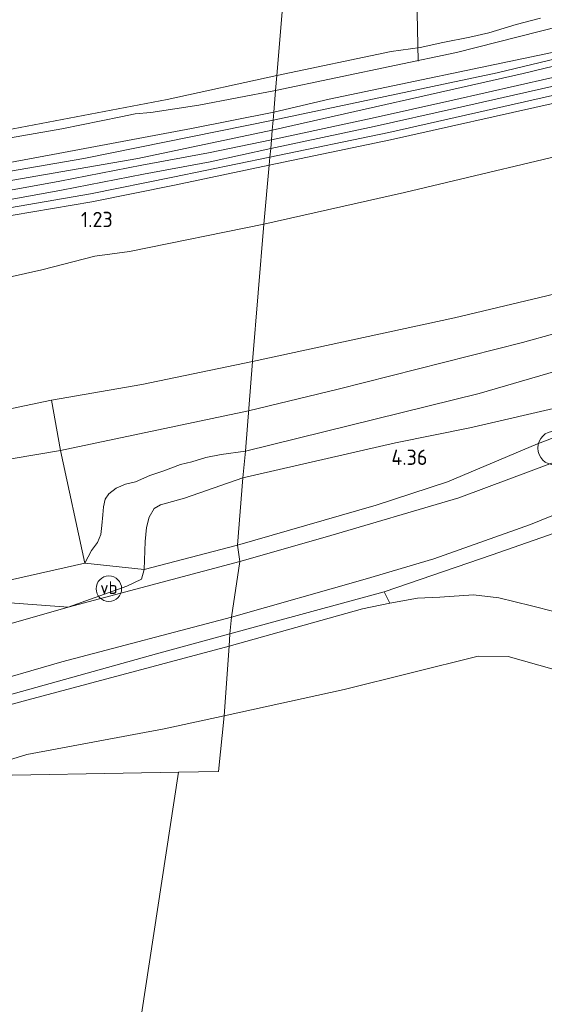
# Model space of a CAD drawing. Extents: x 126429 to 133038, y 413091 to 414846.
# Tile 253 of 256: x 132005 to 132066, y 413282 to 413398. Entities that reach past the tile are written whole.
import ezdxf
from ezdxf.enums import TextEntityAlignment as Align
from ezdxf.lldxf.tags import DXFTag

# ---------------------------------------------------------------- set-up
doc = ezdxf.new("R2010")
doc.units = 0
for name, color, linetype, lineweight in [('B-ME-BC-BETONVORM-GV', 50, 'Continuous', 18), ('B-ME-GR-BOOM-S', 90, 'Continuous', 25), ('B-ME-GR-GRAS-GV', 60, 'Continuous', 13), ('B-ME-GW-TALUD_KRUIN-G', 90, 'Continuous', 18), ('B-ME-GW-TALUD_TEEN-G', 90, 'Continuous', 18), ('B-ME-IE-TERREINAFSCHEIDING_KUNSTMATIG_HEKWERK-G', 20, 'IE-TERREINAFSCHEIDING-KUNSTMATIG', 18), ('B-ME-KW-KUNSTWERK_DUIKER-G', 170, 'Continuous', 18), ('B-ME-OB-OEVERVOORZIENING-G', 7, 'Continuous', 18), ('B-ME-OG-HOOGTEPUNT-S', 7, 'Continuous', 25), ('B-ME-OG-TERREIN_GROEN_TUIN-GV', 7, 'Continuous', 18), ('B-ME-OG-WATER_KANAAL-GV', 120, 'Continuous', 18), ('B-ME-OG-WATER_SLOOT-G', 120, 'Continuous', 18), ('B-ME-OG-WATER_SLOOT-GV', 120, 'Continuous', 18), ('B-ME-VH-VERHARDING_ASFALT-GV', 252, 'Continuous', 18), ('B-ME-VH-VERHARDING_STRAATBAKSTEEN-GV', 252, 'Continuous', 18), ('B-ME-VW-VERKEERSTEKEN_DRAAGCONSTRUCTIE-S', 7, 'Continuous', 25), ('B-ME-WH-WINTERBED-G', 150, 'WH-WINTERBED', 18)]:
    doc.layers.add(name, color=color, linetype=linetype, lineweight=lineweight)
doc.styles.add('NLCS-ISO', font='NLCS-ISO.ttf')
doc.styles.add('NLCS-ISO-ANNOTATIVE-T18', font='NLCS-ISO.ttf', dxfattribs={"height": 1.8})
doc.styles.get("Standard").update_dxf_attribs({"font": 'arial.ttf'})
doc.linetypes.add('IE-TERREINAFSCHEIDING-KUNSTMATIG', pattern='A,4,[82,NLCS.SHX,S=0.75,R=90,X=0,Y=0],4,-2', length=10)
tags = doc.linetypes.add('WH-WINTERBED', pattern='A,6,-3.5,["WB",Standard,S=1.8,R=0,X=-1.5,Y=-0.9],-3.5,6,-3.5,6,-3.5,6,-3.5,6,-3.5', length=51).pattern_tags.tags
tags[6] = DXFTag(74, 10)

# ---------------------------------------------------------------- blocks, each defined once
blk = doc.blocks.new('SAL-HOOGTELABEL-SO')
at = {"color": 0, "linetype": 'ByBlock', "lineweight": -2, "style": 'NLCS-ISO-ANNOTATIVE-T18'}
blk.add_attdef('HOOGTE', text='', height=1.8, dxfattribs=at).set_placement((2.79, 0), align=Align.RIGHT)
blk = doc.blocks.new('SGR-BOOM_01-SO')
at = {"linetype": 'ByBlock', "lineweight": 18}
h = blk.add_hatch(color=0, dxfattribs=at)
h.dxf.hatch_style = 1
edge = h.paths.add_edge_path()
edge.add_arc((0, 0), 0.25, 0, 360)
at = {"color": 0, "linetype": 'ByBlock', "lineweight": 18}
for radius in [2, 0.25]:
    blk.add_circle((0, 0), radius, dxfattribs=at)
blk = doc.blocks.new('SIE-WEG_PAAL_VERKEERSBORD-SO')
at = {"color": 0, "linetype": 'ByBlock', "lineweight": 18}
blk.add_circle((0, 0), 1.5, dxfattribs=at)
at = {"color": 0, "linetype": 'ByBlock', "lineweight": 18, "style": 'NLCS-ISO'}
blk.add_text('vb', height=1.5, dxfattribs=at).set_placement((0, 0.13), align=Align.MIDDLE_CENTER)

msp = doc.modelspace()

# ---------------------------------------------------------------- linework, layer by layer
at = {"layer": 'B-ME-BC-BETONVORM-GV'}
for points in [[(132067.337, 413390.433, 1.134), (132055.884, 413387.842, 1.132), (132046.399, 413385.714, 1.1), (132034.22, 413383.107, 0.984), (132034.306, 413384.141, 0.973), (132046.185, 413386.688, 1.088), (132055.665, 413388.815, 1.12), (132067.121, 413391.406, 1.122)], [(132067.631, 413388.485, 1.212), (132048.33, 413384.128, 1.216), (132034.055, 413381.139, 1.004), (132034.134, 413382.088, 0.994), (132048.134, 413385.027, 1.216), (132067.431, 413389.383, 1.212)]]:
    msp.add_polyline3d(points, dxfattribs=at)
for points in [[(131975.098, 413372.396, 0.878), (131966.611, 413371.449, 0.958), (131966.515, 413372.35, 0.935), (131974.945, 413373.46, 0.878), (131984.738, 413374.991, 0.887), (131998.76, 413377.326, 0.864), (132009.375, 413379.258, 0.873), (132019.034, 413381.139, 0.946), (132026.873, 413382.595, 0.959), (132034.306, 413384.141, 0.973), (132034.22, 413383.107, 0.984), (132027.081, 413381.541, 0.959), (132019.235, 413380.083, 0.946), (132009.574, 413378.202, 0.873), (131998.944, 413376.267, 0.864), (131984.909, 413373.93, 0.887)], [(131979.381, 413371.289, 0.914), (131966.822, 413369.483, 1.008), (131966.693, 413370.413, 1.008), (131979.246, 413372.218, 0.914), (131990.886, 413373.918, 0.927), (132001.355, 413375.779, 0.959), (132012.968, 413377.768, 0.968), (132022.701, 413379.731, 1.004), (132034.134, 413382.088, 0.994), (132034.055, 413381.139, 1.004), (132022.89, 413378.812, 1.004), (132013.14, 413376.845, 0.968), (132001.516, 413374.854, 0.959), (131991.036, 413372.991, 0.927)]]:
    msp.add_polyline3d(points, close=True, dxfattribs=at)
at = {"layer": 'B-ME-GR-GRAS-GV'}
for points in [[(132042.016, 413476.396, 1.191), (132034.939, 413391.711, 0.892), (132022.036, 413388.883, 0.661), (131999.715, 413384.637, 0.651), (131976.055, 413380.405, 0.683), (131975.287, 413380.126, 0.697), (131974.538, 413379.45, 0.71), (131974.255, 413378.792, 0.715), (131970.342, 413378.136, 0.574), (131967.737, 413377.7, 0.48), (131968.25, 413379.142, 0.542), (131968.279, 413380.768, 0.662), (131968.043, 413383.378, 0.769), (131966.021, 413414.567, 0.656)], [(132066.027, 413398.492, 0.945), (132063.152, 413397.735, 0.863), (132059.935, 413396.747, 1.003), (132057.678, 413396.262, 0.926), (132054.505, 413395.608, 0.908), (132051.839, 413395.046, 0.637), (132048.431, 413394.563, 0.761), (132034.939, 413391.711, 0.892), (132042.016, 413476.396, 1.191)], [(132086.451, 413401.805, 0.421), (132070.805, 413398.185, 0.421), (132056.116, 413394.433, 0.421), (132034.793, 413389.966, 0.421), (132034.939, 413391.711, 0.892), (132048.431, 413394.563, 0.761), (132051.839, 413395.046, 0.637), (132054.505, 413395.608, 0.908), (132057.678, 413396.262, 0.926), (132059.935, 413396.747, 1.003), (132063.152, 413397.735, 0.863), (132066.027, 413398.492, 0.945)], [(132092.695, 413399.725, 1.036), (132081.677, 413397.024, 1.18), (132060.926, 413392.036, 1.018), (132034.5, 413386.464, 0.959), (132034.579, 413387.404, 0.421), (132041.092, 413388.955, 0.421), (132067.37, 413394.447, 0.421), (132091.646, 413400.087, 0.421)], [(132101.575, 413399.121, 1.362), (132097.312, 413398.134, 1.16), (132089.066, 413396.341, 1.158), (132077.675, 413393.696, 1.124), (132067.121, 413391.406, 1.122), (132055.665, 413388.815, 1.12), (132046.185, 413386.688, 1.088), (132034.306, 413384.141, 0.973), (132034.4, 413385.268, 0.936), (132063.985, 413391.978, 1.099), (132091.572, 413398.635, 1.063)], [(131999.715, 413384.637, 0.651), (132022.036, 413388.883, 0.661), (132034.939, 413391.711, 0.892), (132034.793, 413389.966, 0.421), (132025.734, 413388.233, 0.421), (132020.099, 413387.358, 0.421), (132018.261, 413387.194, 0.421), (132016.548, 413386.86, 0.421), (132009.6, 413385.441, 0.421), (131989.374, 413381.9, 0.421)], [(132073.733, 413383.603, 1.626), (132049.987, 413377.946, 1.76), (132033.41, 413374.193, 1.714), (132034.055, 413381.139, 1.004), (132048.33, 413384.128, 1.216), (132067.631, 413388.485, 1.212)], [(131991.604, 413379.289, 0.421), (132009.169, 413382.528, 0.421), (132024.889, 413385.476, 0.421), (132034.579, 413387.404, 0.421), (132034.5, 413386.464, 0.959), (132012.194, 413381.938, 0.891), (131987.803, 413377.756, 0.837)], [(131987.803, 413377.756, 0.837), (132012.194, 413381.938, 0.891), (132034.5, 413386.464, 0.959), (132034.4, 413385.268, 0.936), (132018.577, 413381.943, 0.923), (131999.692, 413378.698, 0.955)], [(132077.797, 413368.383, 5.515), (132055.867, 413363.148, 5.302), (132032.073, 413358.001, 5.142), (132033.41, 413374.193, 1.714), (132049.987, 413377.946, 1.76), (132073.733, 413383.603, 1.626)], [(132081.854, 413360.949, 5.264), (132058.78, 413354.234, 5.175), (132031.239, 413347.439, 5.157), (132032.073, 413358.001, 5.142), (132055.867, 413363.148, 5.302), (132077.797, 413368.383, 5.515)], [(132074.354, 413351.597, 4.466), (132065.656, 413348.29, 4.336), (132055.046, 413343.814, 4.117), (132046.665, 413341.072, 4.288), (132030.302, 413336.369, 4.175), (132030.953, 413344.275, 4.399), (132048.939, 413348.403, 4.311), (132057.696, 413350.177, 4.233), (132069.088, 413352.838, 4.087)], [(132071.774, 413339.206, 4.458), (132060.327, 413335.21, 4.413), (132047.585, 413330.854, 4.004), (132034.161, 413327.175, 3.676), (132029.405, 413325.911, 3.666), (132029.5897, 413327.8673, 3.9959), (132045.3606, 413332.3399, 4.072), (132053.428, 413334.7483, 4.3595), (132064.8172, 413338.7989, 4.547), (132078.253, 413344.2481, 4.672)], [(132067.749, 413328.493, 3.646), (132064.963, 413329.198, 3.686), (132061.101, 413330.138, 3.764), (132058.112, 413330.49, 3.846), (132054.163, 413330.22, 3.85), (132051.522, 413330.111, 3.89), (132048.241, 413329.509, 3.804), (132047.585, 413330.854, 4.004), (132060.327, 413335.21, 4.413), (132071.774, 413339.206, 4.458)], [(132067.606, 413321.705, 0.7), (132062.207, 413323.239, 0.7), (132058.654, 413323.251, 0.7), (132042.871, 413319.346, 0.7), (132028.745, 413316.245, 0.7), (132029.305, 413324.437, 3.438), (132045.024, 413328.854, 3.704), (132048.241, 413329.509, 3.804), (132051.522, 413330.111, 3.89), (132054.163, 413330.22, 3.85), (132058.112, 413330.49, 3.846), (132061.101, 413330.138, 3.764), (132064.963, 413329.198, 3.686), (132067.749, 413328.493, 3.646)]]:
    msp.add_polyline3d(points, dxfattribs=at)
for points in [[(132063.985, 413391.978, 1.099), (132034.4, 413385.268, 0.936), (132034.5, 413386.464, 0.959), (132060.926, 413392.036, 1.018), (132081.677, 413397.024, 1.18), (132092.695, 413399.725, 1.036), (132093.338, 413399.048, 1.099), (132091.572, 413398.635, 1.063)], [(132048.134, 413385.027, 1.216), (132034.134, 413382.088, 0.994), (132034.22, 413383.107, 0.984), (132046.399, 413385.714, 1.1), (132055.884, 413387.842, 1.132), (132067.337, 413390.433, 1.134), (132077.893, 413392.723, 1.136), (132089.285, 413395.368, 1.17), (132097.53, 413397.161, 1.172), (132101.793, 413398.148, 1.375), (132102.037, 413397.172, 1.474), (132095.3, 413395.772, 1.224), (132088.778, 413394.229, 1.226), (132082.453, 413392.682, 1.176), (132067.431, 413389.383, 1.212)], [(131974.945, 413373.46, 0.878), (131966.515, 413372.35, 0.935), (131966.48, 413372.67, 0.927), (131966.351, 413373.978, 0.86), (131969.988, 413374.422, 0.852), (131974.541, 413374.977, 0.841), (131974.752, 413375.008, 0.842), (131999.692, 413378.698, 0.955), (132018.577, 413381.943, 0.923), (132034.4, 413385.268, 0.936), (132034.306, 413384.141, 0.973), (132026.873, 413382.595, 0.959), (132019.034, 413381.139, 0.946), (132009.375, 413379.258, 0.873), (131998.76, 413377.326, 0.864), (131984.738, 413374.991, 0.887)], [(131979.246, 413372.218, 0.914), (131966.693, 413370.413, 1.008), (131966.611, 413371.449, 0.958), (131975.098, 413372.396, 0.878), (131984.909, 413373.93, 0.887), (131998.944, 413376.267, 0.864), (132009.574, 413378.202, 0.873), (132019.235, 413380.083, 0.946), (132027.081, 413381.541, 0.959), (132034.22, 413383.107, 0.984), (132034.134, 413382.088, 0.994), (132022.701, 413379.731, 1.004), (132012.968, 413377.768, 0.968), (132001.355, 413375.779, 0.959), (131990.886, 413373.918, 0.927)], [(131972.938, 413362.256, 1.586), (131967.779, 413361.313, 1.636), (131966.904, 413368.723, 1.027), (131966.822, 413369.483, 1.008), (131979.381, 413371.289, 0.914), (131991.036, 413372.991, 0.927), (132001.516, 413374.854, 0.959), (132013.14, 413376.845, 0.968), (132022.89, 413378.812, 1.004), (132034.055, 413381.139, 1.004), (132033.41, 413374.193, 1.714), (132017.573, 413370.978, 1.714), (132013.479, 413370.427, 1.71), (132007.242, 413368.83, 1.671), (131999.877, 413367.146, 1.663), (131994.78, 413366.059, 1.6), (131990.883, 413365.314, 1.664), (131987.478, 413364.662, 1.591), (131982.832, 413363.854, 1.618), (131977.47, 413362.993, 1.536)], [(131988.561, 413349.296, 5.203), (131969.566, 413345.305, 5.252), (131968.294, 413354.385, 3.189), (131967.946, 413358.757, 2.194), (131967.779, 413361.313, 1.636), (131972.938, 413362.256, 1.586), (131977.47, 413362.993, 1.536), (131982.832, 413363.854, 1.618), (131987.478, 413364.662, 1.591), (131990.883, 413365.314, 1.664), (131994.78, 413366.059, 1.6), (131999.877, 413367.146, 1.663), (132007.242, 413368.83, 1.671), (132013.479, 413370.427, 1.71), (132017.573, 413370.978, 1.714), (132033.41, 413374.193, 1.714), (132032.073, 413358.001, 5.142), (132019.013, 413355.284, 5.122), (132008.38, 413353.448, 4.852)], [(132048.939, 413348.403, 4.311), (132030.953, 413344.275, 4.399), (132031.239, 413347.439, 5.157), (132058.78, 413354.234, 5.175), (132081.854, 413360.949, 5.264), (132086.722, 413362.687, 5.337), (132084.043, 413359.28, 4.877), (132082.476, 413358.049, 4.814), (132081.293, 413357.35, 4.768), (132079.82, 413356.625, 4.659), (132078.019, 413355.931, 4.484), (132075.715, 413355.07, 4.387), (132073.41, 413354.126, 4.239), (132069.088, 413352.838, 4.087), (132057.696, 413350.177, 4.233)], [(132040.6434, 413337.2841, 4.2672), (132030.5895, 413334.4165, 3.7922), (132030.302, 413336.369, 4.175), (132046.665, 413341.072, 4.288), (132055.046, 413343.814, 4.117), (132065.656, 413348.29, 4.336), (132074.354, 413351.597, 4.466), (132085.244, 413356.23, 4.832), (132089.022, 413361.306, 5.27), (132089.628, 413360.786, 5.081), (132087.65, 413358.016, 5.08), (132088.177, 413357.617, 4.993), (132087.076, 413353.618, 4.713), (132082.527, 413352.201, 4.626), (132077.473, 413349.988, 4.48), (132074.7059, 413348.7558, 4.4547), (132056.4042, 413341.9153, 4.4297)], [(132013.116, 413335.705, 5.003), (132012.299, 413334.247, 4.896), (132009.433, 413347.531, 5.394), (132008.38, 413353.448, 4.852), (132019.013, 413355.284, 5.122), (132032.073, 413358.001, 5.142), (132031.239, 413347.439, 5.157), (132028.37, 413347.036, 5.197), (132026.561, 413346.672, 5.302), (132024.941, 413346.179, 5.261), (132023.57, 413345.86, 5.146), (132021.635, 413345.122, 5.137), (132019.984, 413344.556, 5.19), (132018.292, 413343.825, 5.008), (132017.104, 413343.538, 5.012), (132015.989, 413343.066, 5.021), (132015.152, 413342.408, 5.03), (132014.71, 413341.756, 5.03), (132014.519, 413340.889, 4.999), (132014.424, 413339.926, 4.99), (132014.304, 413338.665, 4.99), (132014.191, 413337.617, 4.994), (132013.801, 413336.66, 4.994)], [(132019.425, 413336.767, 4.297), (132019.307, 413333.473, 4.27), (132012.299, 413334.247, 4.896), (132013.116, 413335.705, 5.003), (132013.801, 413336.66, 4.994), (132014.191, 413337.617, 4.994), (132014.304, 413338.665, 4.99), (132014.424, 413339.926, 4.99), (132014.519, 413340.889, 4.999), (132014.71, 413341.756, 5.03), (132015.152, 413342.408, 5.03), (132015.989, 413343.066, 5.021), (132017.104, 413343.538, 5.012), (132018.292, 413343.825, 5.008), (132019.984, 413344.556, 5.19), (132021.635, 413345.122, 5.137), (132023.57, 413345.86, 5.146), (132024.941, 413346.179, 5.261), (132026.561, 413346.672, 5.302), (132028.37, 413347.036, 5.197), (132031.239, 413347.439, 5.157), (132030.953, 413344.275, 4.399), (132024.063, 413341.881, 4.311), (132021.247, 413341.123, 4.302), (132020.488, 413340.657, 4.311), (132019.892, 413339.644, 4.311), (132019.598, 413338.418, 4.302)], [(132030.302, 413336.369, 4.175), (132019.307, 413333.473, 4.27), (132019.425, 413336.767, 4.297), (132019.598, 413338.418, 4.302), (132019.892, 413339.644, 4.311), (132020.488, 413340.657, 4.311), (132021.247, 413341.123, 4.302), (132024.063, 413341.881, 4.311), (132030.953, 413344.275, 4.399)], [(132030.5895, 413334.4165, 3.7922), (132010.3507, 413329.0357, 3.7922), (132017.2816, 413331.5067, 4.061), (132018.9926, 413332.33, 4.435), (132019.307, 413333.473, 4.27), (132030.302, 413336.369, 4.175)], [(132017.2816, 413331.5067, 4.061), (132010.3507, 413329.0357, 3.7922), (131994.5388, 413330.2353, 5.2172), (132012.299, 413334.247, 4.896), (132019.307, 413333.473, 4.27), (132018.9926, 413332.33, 4.435)], [(132045.024, 413328.854, 3.704), (132029.305, 413324.437, 3.438), (132029.405, 413325.911, 3.666), (132034.161, 413327.175, 3.676), (132047.585, 413330.854, 4.004), (132048.241, 413329.509, 3.804)], [(131976.267, 413310.8, 3.059), (131974.703, 413309.755, 3.017), (131973.725, 413308.676, 2.968), (131971.0019, 413310.3538, 3.465), (131970.8595, 413309.9677, 3.465), (131970.8576, 413310.3241, 3.465), (131970.9964, 413311.0374, 3.465), (131971.3933, 413311.4958, 3.465), (131973.5866, 413312.1063, 3.465), (131979.439, 413313.804, 2.94), (131989.544, 413316.791, 3.004), (132009.591, 413322.585, 3.344), (132029.5897, 413327.8673, 3.9959), (132029.405, 413325.911, 3.666), (132020.76, 413323.558, 3.629), (132005.817, 413319.363, 3.252), (131983.108, 413313.016, 2.886), (131979.595, 413311.984, 2.945), (131977.78, 413311.282, 2.945)], [(131979.102, 413308.772, 2.651), (131973.725, 413308.676, 2.968), (131974.703, 413309.755, 3.017), (131976.267, 413310.8, 3.059), (131977.78, 413311.282, 2.945), (131979.595, 413311.984, 2.945), (131983.108, 413313.016, 2.886), (132005.817, 413319.363, 3.252), (132020.76, 413323.558, 3.629), (132029.405, 413325.911, 3.666), (132029.305, 413324.437, 3.438), (132005.061, 413317.969, 3.084), (131986.411, 413312.841, 2.784), (131981.8, 413311.166, 2.606), (131980.385, 413309.724, 2.619), (131979.772, 413309.18, 2.615)], [(131997.207, 413309.133, 0.7), (131979.102, 413308.772, 2.651), (131979.772, 413309.18, 2.615), (131980.385, 413309.724, 2.619), (131981.8, 413311.166, 2.606), (131986.411, 413312.841, 2.784), (132005.061, 413317.969, 3.084), (132029.305, 413324.437, 3.438), (132028.745, 413316.245, 0.7), (132021.661, 413314.71, 0.7), (132005.476, 413311.657, 0.7)]]:
    msp.add_polyline3d(points, close=True, dxfattribs=at)
at = {"layer": 'B-ME-GW-TALUD_KRUIN-G'}
for points in [[(132077.797, 413368.383, 5.515), (132055.867, 413363.148, 5.302), (132032.073, 413358.001, 5.142)], [(132086.722, 413362.687, 5.337), (132081.854, 413360.949, 5.264), (132058.78, 413354.234, 5.175), (132031.239, 413347.439, 5.157)], [(132032.073, 413358.001, 5.142), (132019.013, 413355.284, 5.122), (132008.38, 413353.448, 4.852)], [(132008.38, 413353.448, 4.852), (131988.561, 413349.296, 5.203), (131969.566, 413345.305, 5.252), (131955.54, 413343.501, 5.424), (131935.23, 413341.876, 5.655)], [(132031.239, 413347.439, 5.157), (132028.37, 413347.036, 5.197), (132026.561, 413346.672, 5.302), (132024.941, 413346.179, 5.261), (132023.57, 413345.86, 5.146), (132021.635, 413345.122, 5.137), (132019.984, 413344.556, 5.19), (132018.292, 413343.825, 5.008), (132017.104, 413343.538, 5.012), (132015.989, 413343.066, 5.021), (132015.152, 413342.408, 5.03), (132014.71, 413341.756, 5.03), (132014.519, 413340.889, 4.999), (132014.424, 413339.926, 4.99), (132014.304, 413338.665, 4.99), (132014.191, 413337.617, 4.994), (132013.801, 413336.66, 4.994), (132013.116, 413335.705, 5.003), (132012.299, 413334.247, 4.896)], [(132046.665, 413341.072, 4.288), (132030.302, 413336.369, 4.175)], [(132030.302, 413336.369, 4.175), (132019.307, 413333.473, 4.27)], [(132012.299, 413334.247, 4.896), (131994.5388, 413330.2353, 5.2172)], [(132072.383, 413326.83, 3.584), (132069.839, 413327.864, 3.612), (132067.749, 413328.493, 3.646), (132064.963, 413329.198, 3.686), (132061.101, 413330.138, 3.764), (132058.112, 413330.49, 3.846), (132054.163, 413330.22, 3.85), (132051.522, 413330.111, 3.89), (132048.241, 413329.509, 3.804), (132045.024, 413328.854, 3.704), (132029.305, 413324.437, 3.438)], [(131979.102, 413308.772, 2.651), (131979.772, 413309.18, 2.615), (131980.385, 413309.724, 2.619), (131981.8, 413311.166, 2.606), (131986.411, 413312.841, 2.784), (132005.061, 413317.969, 3.084), (132029.305, 413324.437, 3.438)]]:
    msp.add_polyline3d(points, dxfattribs=at)
at = {"layer": 'B-ME-GW-TALUD_TEEN-G'}
for points in [[(132102.433, 413395.316, 1.558), (132102.034, 413395.102, 1.56), (132100.9, 413393.288, 1.55), (132099.243, 413390.764, 1.601), (132097.486, 413389.377, 1.674), (132094.603, 413388.477, 1.695), (132090.262, 413387.829, 1.633), (132083.929, 413386.882, 1.674), (132073.733, 413383.603, 1.626), (132049.987, 413377.946, 1.76), (132033.41, 413374.193, 1.714)], [(132033.41, 413374.193, 1.714), (132017.573, 413370.978, 1.714)], [(131902.783, 413357.378, 1.698), (131913.208, 413358.514, 1.56), (131921.332, 413359.156, 1.439), (131926.448, 413359.519, 1.509), (131933.785, 413359.681, 1.373), (131940.987, 413359.796, 1.437), (131946.5, 413359.817, 1.412), (131950.838, 413359.846, 1.434), (131955.975, 413359.936, 1.494), (131961.086, 413360.2, 1.487), (131964.737, 413360.725, 1.644), (131967.779, 413361.313, 1.636), (131972.938, 413362.256, 1.586), (131977.47, 413362.993, 1.536), (131982.832, 413363.854, 1.618), (131987.478, 413364.662, 1.591), (131990.883, 413365.314, 1.664), (131994.78, 413366.059, 1.6), (131999.877, 413367.146, 1.663), (132007.242, 413368.83, 1.671), (132013.479, 413370.427, 1.71), (132017.573, 413370.978, 1.714)], [(132030.953, 413344.275, 4.399), (132048.939, 413348.403, 4.311), (132057.696, 413350.177, 4.233), (132069.088, 413352.838, 4.087), (132073.41, 413354.126, 4.239), (132075.715, 413355.07, 4.387), (132078.019, 413355.931, 4.484), (132079.82, 413356.625, 4.659), (132081.293, 413357.35, 4.768), (132082.476, 413358.049, 4.814), (132084.043, 413359.28, 4.877), (132086.722, 413362.687, 5.337)], [(132019.307, 413333.473, 4.27), (132019.425, 413336.767, 4.297), (132019.598, 413338.418, 4.302), (132019.892, 413339.644, 4.311), (132020.488, 413340.657, 4.311), (132021.247, 413341.123, 4.302), (132024.063, 413341.881, 4.311), (132030.953, 413344.275, 4.399)], [(132019.307, 413333.473, 4.27), (132018.9926, 413332.33, 4.435), (132017.2816, 413331.5067, 4.061), (132010.3507, 413329.0357, 3.7922)]]:
    msp.add_polyline3d(points, dxfattribs=at)
at = {"layer": 'B-ME-IE-TERREINAFSCHEIDING_KUNSTMATIG_HEKWERK-G'}
for points in [[(132105.332, 413401.963, 1.421), (132093.338, 413399.048, 1.099), (132091.572, 413398.635, 1.063), (132063.985, 413391.978, 1.099), (132034.4, 413385.268, 0.936)], [(132034.4, 413385.268, 0.936), (132018.577, 413381.943, 0.923), (131999.692, 413378.698, 0.955), (131974.752, 413375.008, 0.842)], [(132089.022, 413361.306, 5.27), (132085.244, 413356.23, 4.832), (132074.354, 413351.597, 4.466), (132065.656, 413348.29, 4.336), (132055.046, 413343.814, 4.117), (132046.665, 413341.072, 4.288)], [(132019.307, 413333.473, 4.27), (132012.299, 413334.247, 4.896), (132009.433, 413347.531, 5.394), (132008.38, 413353.448, 4.852)], [(132122.566, 413278.741, 5.465), (132113.216, 413301.244, 5.605), (132104.324, 413322.36, 5.366), (132101.18, 413329.163, 5.448), (132098.289, 413335.349, 5.195), (132096.477, 413338.007, 5.072), (132094.675, 413339.757, 4.954), (132092.385, 413341.268, 4.975), (132090.542, 413342.211, 5.076), (132088.586, 413342.636, 4.895), (132086.347, 413342.753, 4.815), (132084.406, 413342.909, 4.937), (132081.233, 413342.439, 4.718), (132071.774, 413339.206, 4.458), (132060.327, 413335.21, 4.413), (132047.585, 413330.854, 4.004), (132034.161, 413327.175, 3.676), (132029.405, 413325.911, 3.666)], [(131973.725, 413308.676, 2.968), (131974.703, 413309.755, 3.017), (131976.267, 413310.8, 3.059), (131977.78, 413311.282, 2.945), (131979.595, 413311.984, 2.945), (131983.108, 413313.016, 2.886), (132005.817, 413319.363, 3.252), (132020.76, 413323.558, 3.629), (132029.405, 413325.911, 3.666)]]:
    msp.add_polyline3d(points, dxfattribs=at)
at = {"layer": 'B-ME-KW-KUNSTWERK_DUIKER-G'}
msp.add_polyline3d([(132051.585, 413393.425, 0.509), (132051.442, 413401.036, -0.131)], dxfattribs=at)
at = {"layer": 'B-ME-OB-OEVERVOORZIENING-G'}
for points in [[(132028.745, 413316.245, 0.7), (132042.871, 413319.346, 0.7), (132058.654, 413323.251, 0.7), (132062.207, 413323.239, 0.7), (132067.606, 413321.705, 0.7)], [(131997.207, 413309.133, 0.7), (132005.476, 413311.657, 0.7), (132021.661, 413314.71, 0.7), (132028.745, 413316.245, 0.7)]]:
    msp.add_polyline3d(points, dxfattribs=at)
at = {"layer": 'B-ME-OG-TERREIN_GROEN_TUIN-GV'}
msp.add_polyline3d([(132009.433, 413347.531, 5.394), (132012.299, 413334.247, 4.896), (131994.5388, 413330.2353, 5.2172), (131987.0905, 413328.5136, 5.2172), (131975.7427, 413326.6891, 5.6422), (131969.4905, 413325.7727, 5.6172), (131965.223, 413325.592, 5.553), (131963.041, 413325.322, 5.428), (131958.861, 413326.479, 5.165), (131955.803, 413327.231, 5.34), (131952.457, 413327.876, 5.49), (131944.621, 413329.385, 5.628), (131934.777, 413331.269, 5.778), (131935.093, 413335.917, 5.888), (131935.23, 413341.876, 5.655), (131955.54, 413343.501, 5.424), (131969.566, 413345.305, 5.252), (131988.561, 413349.296, 5.203), (132008.38, 413353.448, 4.852)], close=True, dxfattribs=at)
at = {"layer": 'B-ME-OG-WATER_KANAAL-GV'}
for points in [[(132068.574, 413258.47, 0.7), (132058.634, 413270.277, 0.7), (132056.634, 413271.472, 0.7), (132049.239, 413275.386, 0.7), (132046.252, 413276.763, 0.7), (132034.271, 413279.357, 0.7), (132021.322, 413278.395, 0.7), (132018.478, 413277.717, 0.7), (132023.352, 413309.59, 0.7), (132028.083, 413309.677, 0.7), (132028.745, 413316.245, 0.7), (132042.871, 413319.346, 0.7), (132058.654, 413323.251, 0.7), (132062.207, 413323.239, 0.7), (132067.606, 413321.705, 0.7)], [(131997.207, 413309.133, 0.7), (132023.352, 413309.59, 0.7), (132018.478, 413277.717, 0.7)]]:
    msp.add_polyline3d(points, dxfattribs=at)
msp.add_polyline3d([(132023.352, 413309.59, 0.7), (131997.207, 413309.133, 0.7), (132005.476, 413311.657, 0.7), (132021.661, 413314.71, 0.7), (132028.745, 413316.245, 0.7), (132028.083, 413309.677, 0.7)], close=True, dxfattribs=at)
at = {"layer": 'B-ME-OG-WATER_SLOOT-G'}
for points in [[(132034.5, 413386.464, 0.959), (132060.926, 413392.036, 1.018), (132081.677, 413397.024, 1.18), (132092.695, 413399.725, 1.036)], [(132066.027, 413398.492, 0.945), (132063.152, 413397.735, 0.863), (132059.935, 413396.747, 1.003), (132057.678, 413396.262, 0.926), (132054.505, 413395.608, 0.908), (132051.839, 413395.046, 0.637), (132048.431, 413394.563, 0.761), (132034.939, 413391.711, 0.892)], [(131976.705, 413375.99, 0.719), (131975.595, 413376.073, 0.715), (131974.839, 413376.429, 0.719), (131974.392, 413376.96, 0.724), (131974.176, 413377.909, 0.715), (131974.255, 413378.792, 0.715), (131974.538, 413379.45, 0.71), (131975.287, 413380.126, 0.697), (131976.055, 413380.405, 0.683), (131999.715, 413384.637, 0.651), (132022.036, 413388.883, 0.661), (132034.939, 413391.711, 0.892)], [(132034.5, 413386.464, 0.959), (132012.194, 413381.938, 0.891), (131987.803, 413377.756, 0.837), (131976.705, 413375.99, 0.719)]]:
    msp.add_polyline3d(points, dxfattribs=at)
at = {"layer": 'B-ME-OG-WATER_SLOOT-GV'}
for points in [[(132041.092, 413388.955, 0.421), (132034.579, 413387.404, 0.421), (132034.793, 413389.966, 0.421), (132056.116, 413394.433, 0.421), (132070.805, 413398.185, 0.421), (132086.451, 413401.805, 0.421), (132090.785, 413402.127, 0.421), (132092.1, 413401.956, 0.421), (132092.499, 413401.198, 0.421), (132092.29, 413400.392, 0.421), (132091.646, 413400.087, 0.421), (132067.37, 413394.447, 0.421)], [(131977.449, 413377.03, 0.421), (131976.287, 413376.954, 0.421), (131975.715, 413377.061, 0.421), (131975.368, 413377.318, 0.421), (131975.332, 413377.781, 0.421), (131975.366, 413378.173, 0.421), (131975.416, 413378.495, 0.421), (131975.62, 413378.807, 0.421), (131975.999, 413379.01, 0.421), (131977.439, 413379.621, 0.421), (131989.374, 413381.9, 0.421), (132009.6, 413385.441, 0.421), (132016.548, 413386.86, 0.421), (132018.261, 413387.194, 0.421), (132020.099, 413387.358, 0.421), (132025.734, 413388.233, 0.421), (132034.793, 413389.966, 0.421), (132034.579, 413387.404, 0.421), (132024.889, 413385.476, 0.421), (132009.169, 413382.528, 0.421), (131991.604, 413379.289, 0.421), (131981.636, 413377.639, 0.421), (131978.808, 413377.219, 0.421)]]:
    msp.add_polyline3d(points, close=True, dxfattribs=at)
at = {"layer": 'B-ME-VH-VERHARDING_ASFALT-GV'}
msp.add_polyline3d([(132001.3966, 413326.4737, 3.5558), (132010.3507, 413329.0357, 3.7922), (132030.5895, 413334.4165, 3.7922), (132029.5897, 413327.8673, 3.9959), (132009.591, 413322.585, 3.344), (131989.544, 413316.791, 3.004)], dxfattribs=at)
at = {"layer": 'B-ME-VH-VERHARDING_STRAATBAKSTEEN-GV'}
msp.add_polyline3d([(132078.253, 413344.2481, 4.672), (132064.8172, 413338.7989, 4.547), (132053.428, 413334.7483, 4.3595), (132045.3606, 413332.3399, 4.072), (132029.5897, 413327.8673, 3.9959), (132030.5895, 413334.4165, 3.7922), (132040.6434, 413337.2841, 4.2672), (132056.4042, 413341.9153, 4.4297), (132074.7059, 413348.7558, 4.4547)], dxfattribs=at)
msp.add_polyline3d([(131978.2565, 413319.2934, 3.2703), (131976.2606, 413318.5563, 3.2672), (131976.2282, 413319.2841, 3.2672), (131981.4211, 413321.1215, 3.2547), (131994.2379, 413325.0743, 3.4797), (132000.14, 413326.5834, 3.6592), (132001.7115, 413327.024, 3.6672), (131993.0827, 413327.9175, 4.7922), (131987.0905, 413328.5136, 5.2172), (131994.5388, 413330.2353, 5.2172), (132010.3507, 413329.0357, 3.7922), (132001.3966, 413326.4737, 3.5558), (131993.5551, 413324.2985, 3.3692), (131985.3611, 413321.7385, 3.3179)], close=True, dxfattribs=at)
at = {"layer": 'B-ME-WH-WINTERBED-G'}
for points in [[(132031.615, 413352.199, 5.531), (132042.153, 413354.736, 5.492), (132063.902, 413360.232, 5.498), (132087.7, 413366.864, 5.452), (132095.723, 413367.861, 5.322), (132096.416, 413367.257, 5.322), (132096.638, 413366.854, 5.322), (132097.013, 413366.409, 5.279), (132097.559, 413365.762, 5.218), (132101.221, 413360.1008, 5.4607), (132101.479, 413359.702, 5.508), (132101.795, 413358.822, 5.519), (132102.447, 413357.004, 5.548), (132106.192, 413346.363, 5.62), (132112.93, 413328.866, 5.602), (132119.062, 413311.413, 5.592), (132123.474, 413297.035, 5.468), (132134.01, 413262.571, 5.444), (132139.095, 413249.994, 5.398)], [(131990.867, 413343.782, 5.524), (132003.642, 413346.547, 5.388), (132009.433, 413347.531, 5.394), (132031.615, 413352.199, 5.531)]]:
    msp.add_polyline3d(points, dxfattribs=at)

# ---------------------------------------------------------------- block references
at = {"layer": 'B-ME-GR-BOOM-S'}
msp.add_blockref('SGR-BOOM_01-SO', (132067.7, 413347.805, 4.54), dxfattribs=at)
at = {"layer": 'B-ME-OG-HOOGTEPUNT-S'}
for p, values in [((132012.81, 413373.854, 1.23), {'HOOGTE': '1.23'}), ((132049.898, 413345.811, 4.356), {'HOOGTE': '4.36'})]:
    msp.add_blockref('SAL-HOOGTELABEL-SO', p, dxfattribs=at).add_auto_attribs(values)
at = {"layer": 'B-ME-VW-VERKEERSTEKEN_DRAAGCONSTRUCTIE-S'}
msp.add_blockref('SIE-WEG_PAAL_VERKEERSBORD-SO', (132015.1497, 413331.2159, 4.0672), dxfattribs=at)

doc.saveas('drawing.dxf')
